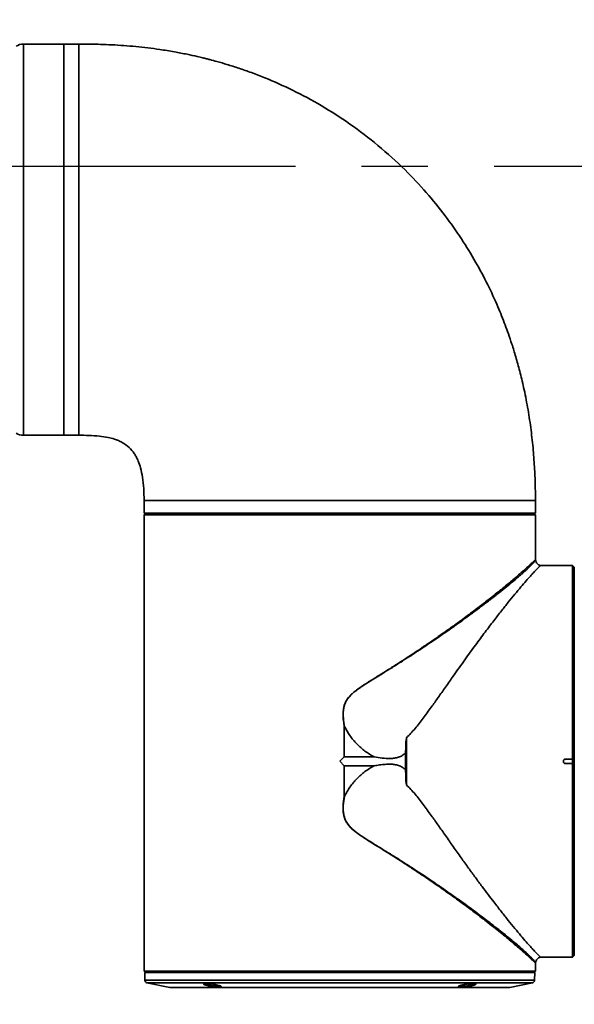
# Model space of a CAD drawing. Header units: millimetres. Extents: x 0 to 840, y 0 to 594.
# Tile 23 of 30: x 520 to 541, y 340 to 378. Entities that reach past the tile are written whole.
import ezdxf

# ---------------------------------------------------------------- set-up
doc = ezdxf.new("R2010")
doc.units = ezdxf.units.MM
doc.linetypes.add('CENTERX2', pattern=[20.32, 12.7, -2.54, 2.54, -2.54])
doc.layers.get('0').update_dxf_attribs({"lineweight": 18})
doc.layers.add('中心线层', color=6, linetype='CENTERX2', lineweight=25)
doc.layers.add('标注层', color=150, linetype='Continuous', lineweight=18)
doc.styles.add('SLDTEXTSTYLE1', font='txt', dxfattribs={"width": 0.7})
doc.dimstyles.new('SLDDIMSTYLE1', dxfattribs={"dimtxt": 7, "dimasz": 4, "dimexe": 0, "dimexo": 0.0625, "dimgap": 1.75, "dimtad": 0, "dimtih": 1, "dimtoh": 1, "dimdec": 0, "dimlfac": 10, "dimzin": 12, "dimdsep": 46, "dimtxsty": 'SLDTEXTSTYLE1', "dimcen": 0, "dimdle": 8, "dimadec": 0, "dimazin": 3, "dimtfac": 1, "dimtdec": 3, "dimtofl": 0, "dimtmove": 0, "dimatfit": 3, "dimfxl": 1, "dimfrac": 2, "dimtolj": 1, "dimarcsym": 0})

# ---------------------------------------------------------------- blocks, each defined once
blk = doc.blocks.new('SW_CENTERMARKSYMBOL_5')
at = {"layer": '中心线层', "color": 0}
blk.add_line((-0.1, 0), (-186.85, 0), dxfattribs=at)
blk = doc.blocks.new('*X35')
at = {"layer": '标注层', "linetype": 'Continuous'}
blk.add_hatch(color=0, dxfattribs=at).paths.add_polyline_path([(764.868, 503.173), (768.184, 505.508), (767.247, 506.457)], flags=0)
at = {"layer": '标注层', "color": 0, "linetype": 'Continuous'}
for q in [(764.868, 503.173), (798.162, 530.33)]:
    blk.add_line((792.387, 530.33), q, dxfattribs=at)
at = {"layer": '标注层', "color": 0, "insert": (808.016, 530.33), "char_height": 7, "width": 35.91508, "attachment_point": 5, "style": 'SLDTEXTSTYLE1'}
blk.add_mtext('%%C3736', dxfattribs=at)

msp = doc.modelspace()

# ---------------------------------------------------------------- linework, layer by layer
at = {"color": 7, "linetype": 'Continuous', "lineweight": 35}
for p, q in [((521.328, 376.664), (519.781, 376.664)), ((521.908, 376.664), (521.328, 376.664)), ((519.781, 361.664), (521.328, 361.664)), ((521.328, 361.664), (521.908, 361.664)), ((524.408, 359.164), (524.408, 359.084)), ((524.409, 359.084), (524.409, 358.684)), ((539.408, 358.684), (539.408, 359.164)), ((524.448, 358.654), (524.419, 358.624)), ((524.609, 358.684), (524.609, 358.654)), ((539.207, 358.654), (539.207, 358.684)), ((539.368, 358.654), (539.397, 358.624)), ((524.409, 358.614), (524.409, 358.332)), ((539.408, 358.332), (539.407, 358.614)), ((524.408, 358.254), (524.408, 341.114)), ((524.408, 358.254), (524.408, 358.254)), ((539.408, 356.897), (539.408, 358.254)), ((539.408, 358.254), (539.408, 358.254)), ((540.831, 356.671), (539.599, 356.671)), ((540.888, 356.614), (540.831, 356.671)), ((532.079, 349.335), (532.079, 350.508)), ((532.083, 350.508), (532.079, 350.508)), ((532.083, 350.508), (532.083, 349.337)), ((531.908, 349.164), (532.079, 349.335)), ((533.221, 349.337), (532.083, 349.337)), ((540.557, 349.25), (540.831, 349.255)), ((540.831, 349.255), (540.831, 349.074)), ((540.885, 349.246), (540.841, 349.245)), ((540.885, 349.246), (540.888, 349.245)), ((540.888, 349.245), (540.888, 349.236)), ((540.888, 349.092), (540.888, 349.236)), ((532.079, 348.992), (531.908, 349.164)), ((532.079, 347.82), (532.079, 348.992)), ((532.083, 348.991), (533.221, 348.991)), ((532.083, 348.991), (532.083, 347.82)), ((540.478, 349.158), (540.478, 349.17)), ((540.831, 349.073), (540.557, 349.077)), ((540.885, 349.082), (540.841, 349.083)), ((540.888, 349.082), (540.885, 349.082)), ((540.888, 349.092), (540.888, 349.082)), ((532.083, 347.82), (532.079, 347.82)), ((539.599, 341.656), (540.831, 341.656)), ((540.831, 341.656), (540.888, 341.714)), ((539.408, 341.114), (539.408, 341.426)), ((524.408, 341.114), (524.458, 341.064)), ((524.435, 341.064), (524.44, 340.768)), ((539.358, 341.064), (539.408, 341.114)), ((539.376, 340.768), (539.381, 341.064)), ((524.52, 340.671), (525.395, 340.496)), ((526.813, 340.605), (526.804, 340.608)), ((536.569, 340.536), (536.556, 340.536)), ((537.043, 340.642), (537.028, 340.642)), ((538.422, 340.496), (539.296, 340.671)), ((536.537, 340.508), (536.552, 340.507))]:
    msp.add_line(p, q, dxfattribs=at)
at = {"color": 8, "linetype": 'Continuous', "lineweight": 35}
for points in [[(519.781, 365.772), (519.781, 366.242), (519.781, 366.726), (519.781, 367.221), (519.781, 367.725), (519.781, 368.236), (519.781, 368.752), (519.781, 369.27), (519.781, 369.787), (519.781, 370.301), (519.781, 370.81), (519.781, 371.311), (519.781, 371.801), (519.781, 372.279), (519.781, 372.743), (519.781, 373.189), (519.781, 373.616), (519.781, 374.022), (519.781, 374.404), (519.781, 374.762), (519.781, 375.093), (519.781, 375.396), (519.781, 375.669), (519.781, 375.911), (519.781, 376.121), (519.781, 376.297), (519.781, 376.44), (519.781, 376.548), (519.781, 376.621), (519.781, 376.658), (519.781, 376.664)], [(521.908, 361.664), (521.908, 361.665), (521.908, 361.692), (521.908, 361.754), (521.908, 361.852), (521.908, 361.984), (521.908, 362.151), (521.908, 362.351), (521.908, 362.584), (521.908, 362.848), (521.908, 363.142), (521.908, 363.465), (521.908, 363.815), (521.908, 364.19), (521.908, 364.589), (521.908, 365.01), (521.908, 365.451), (521.908, 365.91), (521.908, 366.384), (521.908, 366.871), (521.908, 367.369), (521.908, 367.876), (521.908, 368.388), (521.908, 368.905), (521.908, 369.423), (521.908, 369.939), (521.908, 370.452), (521.908, 370.959), (521.908, 371.457), (521.908, 371.944), (521.908, 372.418), (521.908, 372.876), (521.908, 373.317), (521.908, 373.738), (521.908, 374.137), (521.908, 374.513), (521.908, 374.863), (521.908, 375.185), (521.908, 375.48), (521.908, 375.744), (521.908, 375.976), (521.908, 376.176), (521.908, 376.343), (521.908, 376.476), (521.908, 376.573), (521.908, 376.636), (521.908, 376.663), (521.908, 376.664)], [(519.781, 361.664), (519.781, 361.68), (519.781, 361.732), (519.781, 361.819), (519.781, 361.942), (519.781, 362.098), (519.781, 362.289), (519.781, 362.512), (519.781, 362.767), (519.781, 363.052), (519.781, 363.367), (519.781, 363.709), (519.781, 364.077), (519.781, 364.469), (519.781, 364.884), (519.781, 365.319), (519.781, 365.772)], [(539.408, 359.164), (539.407, 359.164), (539.38, 359.164), (539.318, 359.164), (539.22, 359.164), (539.087, 359.164), (538.921, 359.164), (538.72, 359.164), (538.488, 359.164), (538.224, 359.164), (537.93, 359.164), (537.607, 359.164), (537.257, 359.164), (536.881, 359.164), (536.482, 359.164), (536.061, 359.164), (535.621, 359.164), (535.162, 359.164), (534.688, 359.164), (534.201, 359.164), (533.703, 359.164), (533.196, 359.164), (532.683, 359.164), (532.167, 359.164), (531.649, 359.164), (531.133, 359.164), (530.62, 359.164), (530.113, 359.164), (529.615, 359.164), (529.128, 359.164), (528.654, 359.164), (528.195, 359.164), (527.755, 359.164), (527.334, 359.164), (526.935, 359.164), (526.559, 359.164), (526.209, 359.164), (525.886, 359.164), (525.592, 359.164), (525.328, 359.164), (525.096, 359.164), (524.895, 359.164), (524.729, 359.164), (524.596, 359.164), (524.498, 359.164), (524.436, 359.164), (524.409, 359.164), (524.408, 359.164)], [(524.44, 340.768), (524.447, 340.768), (524.487, 340.768), (524.562, 340.768), (524.673, 340.768), (524.817, 340.768), (524.996, 340.768), (525.208, 340.768), (525.451, 340.768), (525.726, 340.768), (526.029, 340.768), (526.361, 340.768), (526.719, 340.768), (527.102, 340.768), (527.508, 340.768), (527.935, 340.768), (528.38, 340.768), (528.843, 340.768), (529.32, 340.768), (529.81, 340.768), (530.309, 340.768), (530.816, 340.768), (531.329, 340.768), (531.844, 340.768), (532.359, 340.768), (532.872, 340.768), (533.381, 340.768), (533.882, 340.768), (534.375, 340.768), (534.855, 340.768), (535.321, 340.768), (535.772, 340.768), (536.203, 340.768), (536.615, 340.768), (537.003, 340.768), (537.368, 340.768), (537.706, 340.768), (538.017, 340.768), (538.299, 340.768), (538.55, 340.768), (538.77, 340.768), (538.957, 340.768), (539.11, 340.768), (539.23, 340.768), (539.314, 340.768), (539.363, 340.768), (539.376, 340.768)], [(524.52, 340.671), (524.527, 340.671), (524.567, 340.671), (524.641, 340.671), (524.75, 340.671), (524.894, 340.671), (525.071, 340.671), (525.28, 340.671), (525.521, 340.671), (525.792, 340.671), (526.093, 340.671), (526.421, 340.671), (526.775, 340.671), (527.154, 340.671), (527.555, 340.671), (527.978, 340.671), (528.418, 340.671), (528.876, 340.671), (529.348, 340.671), (529.832, 340.671), (530.326, 340.671), (530.828, 340.671), (531.335, 340.671), (531.844, 340.671), (532.354, 340.671), (532.862, 340.671), (533.365, 340.671), (533.861, 340.671), (534.348, 340.671), (534.823, 340.671), (535.285, 340.671), (535.73, 340.671), (536.157, 340.671), (536.564, 340.671), (536.949, 340.671), (537.309, 340.671), (537.644, 340.671), (537.952, 340.671), (538.23, 340.671), (538.479, 340.671), (538.696, 340.671), (538.881, 340.671), (539.033, 340.671), (539.151, 340.671), (539.234, 340.671), (539.282, 340.671), (539.296, 340.671)], [(525.395, 340.496), (525.408, 340.496), (525.457, 340.496), (525.541, 340.496), (525.66, 340.496), (525.813, 340.496), (525.999, 340.496), (526.218, 340.496), (526.467, 340.496), (526.747, 340.496), (527.054, 340.496), (527.388, 340.496), (527.747, 340.496), (528.128, 340.496), (528.53, 340.496), (528.951, 340.496), (529.388, 340.496), (529.838, 340.496), (530.3, 340.496), (530.77, 340.496), (531.247, 340.496), (531.728, 340.496), (532.209, 340.496), (532.689, 340.496), (533.164, 340.496), (533.633, 340.496), (534.092, 340.496), (534.539, 340.496), (534.972, 340.496), (535.388, 340.496), (535.785, 340.496), (536.161, 340.496), (536.514, 340.496)], [(525.422, 340.495), (525.424, 340.495), (525.455, 340.495), (525.521, 340.495), (525.623, 340.495), (525.758, 340.495), (525.927, 340.495), (526.129, 340.495), (526.362, 340.495), (526.626, 340.495), (526.918, 340.495), (527.238, 340.495), (527.583, 340.495), (527.952, 340.495), (528.342, 340.495), (528.752, 340.495), (529.179, 340.495), (529.621, 340.495), (530.075, 340.495), (530.54, 340.495), (531.012, 340.495), (531.489, 340.495), (531.968, 340.495), (532.447, 340.495), (532.923, 340.495), (533.393, 340.495), (533.855, 340.495), (534.307, 340.495), (534.745, 340.495), (535.168, 340.495), (535.574, 340.495), (535.959, 340.495), (536.322, 340.495), (536.661, 340.495), (536.974, 340.495), (537.259, 340.495), (537.515, 340.495), (537.741, 340.495), (537.934, 340.495), (538.095, 340.495), (538.222, 340.495), (538.314, 340.495), (538.372, 340.495), (538.394, 340.495), (538.394, 340.495)], [(536.514, 340.496), (536.841, 340.496), (537.142, 340.496), (537.414, 340.496), (537.656, 340.496), (537.867, 340.496), (538.045, 340.496), (538.189, 340.496), (538.299, 340.496), (538.375, 340.496), (538.415, 340.496), (538.422, 340.496)]]:
    msp.add_lwpolyline(points, dxfattribs=at)
at = {"color": 7, "linetype": 'Continuous', "lineweight": 35}
for points in [[(521.328, 361.664), (521.328, 361.667), (521.328, 361.702), (521.328, 361.771), (521.328, 361.876), (521.328, 362.016), (521.328, 362.189), (521.328, 362.396), (521.328, 362.635), (521.328, 362.906), (521.328, 363.206), (521.328, 363.534), (521.328, 363.89), (521.328, 364.27), (521.328, 364.674), (521.328, 365.099), (521.328, 365.544), (521.328, 366.005), (521.328, 366.482), (521.328, 366.972), (521.328, 367.472), (521.328, 367.98), (521.328, 368.494), (521.328, 369.011), (521.328, 369.528), (521.328, 370.044), (521.328, 370.556), (521.328, 371.061), (521.328, 371.557), (521.328, 372.042), (521.328, 372.513), (521.328, 372.968), (521.328, 373.405), (521.328, 373.821), (521.328, 374.216), (521.328, 374.586), (521.328, 374.931), (521.328, 375.248), (521.328, 375.536), (521.328, 375.794), (521.328, 376.02), (521.328, 376.213), (521.328, 376.373), (521.328, 376.499), (521.328, 376.589), (521.328, 376.644), (521.328, 376.664), (521.328, 376.664)], [(521.328, 376.664), (521.328, 376.663), (521.328, 376.636), (521.328, 376.573), (521.328, 376.476), (521.328, 376.343), (521.328, 376.176), (521.328, 375.976), (521.328, 375.744), (521.328, 375.48), (521.328, 375.185), (521.328, 374.863), (521.328, 374.513), (521.328, 374.137), (521.328, 373.738), (521.328, 373.317), (521.328, 372.876), (521.328, 372.418), (521.328, 371.944), (521.328, 371.457), (521.328, 370.959), (521.328, 370.452), (521.328, 369.939), (521.328, 369.423), (521.328, 368.905), (521.328, 368.388), (521.328, 367.876), (521.328, 367.369), (521.328, 366.871), (521.328, 366.384), (521.328, 365.91), (521.328, 365.451), (521.328, 365.01), (521.328, 364.589), (521.328, 364.19), (521.328, 363.815), (521.328, 363.465), (521.328, 363.142), (521.328, 362.848), (521.328, 362.584), (521.328, 362.351), (521.328, 362.151), (521.328, 361.984), (521.328, 361.852), (521.328, 361.754), (521.328, 361.692), (521.328, 361.665), (521.328, 361.664)], [(524.409, 358.684), (524.433, 358.684), (524.493, 358.684), (524.588, 358.684), (524.718, 358.684), (524.881, 358.684), (525.078, 358.684), (525.307, 358.684), (525.567, 358.684), (525.857, 358.684), (526.176, 358.684), (526.522, 358.684), (526.893, 358.684), (527.288, 358.684), (527.705, 358.684), (528.142, 358.684), (528.596, 358.684), (529.066, 358.684), (529.55, 358.684), (530.044, 358.684), (530.548, 358.684), (531.058, 358.684), (531.572, 358.684), (532.087, 358.684), (532.602, 358.684), (533.113, 358.684), (533.619, 358.684), (534.117, 358.684), (534.604, 358.684), (535.078, 358.684), (535.538, 358.684), (535.98, 358.684), (536.403, 358.684), (536.805, 358.684), (537.183, 358.684), (537.537, 358.684), (537.864, 358.684), (538.163, 358.684), (538.433, 358.684), (538.672, 358.684), (538.878, 358.684), (539.052, 358.684), (539.192, 358.684), (539.298, 358.684), (539.368, 358.684), (539.404, 358.684), (539.408, 358.684)], [(539.368, 358.654), (539.344, 358.654), (539.285, 358.654), (539.19, 358.654), (539.06, 358.654), (538.896, 358.654), (538.698, 358.654), (538.468, 358.654), (538.206, 358.654), (537.914, 358.654), (537.593, 358.654), (537.245, 358.654), (536.871, 358.654), (536.474, 358.654), (536.054, 358.654), (535.614, 358.654), (535.157, 358.654), (534.684, 358.654), (534.198, 358.654), (533.7, 358.654), (533.195, 358.654), (532.682, 358.654), (532.167, 358.654), (531.65, 358.654), (531.134, 358.654), (530.622, 358.654), (530.116, 358.654), (529.618, 358.654), (529.132, 358.654), (528.659, 358.654), (528.202, 358.654), (527.762, 358.654), (527.342, 358.654), (526.945, 358.654), (526.571, 358.654), (526.223, 358.654), (525.902, 358.654), (525.61, 358.654), (525.348, 358.654), (525.118, 358.654), (524.92, 358.654), (524.756, 358.654), (524.626, 358.654), (524.531, 358.654), (524.472, 358.654), (524.448, 358.654)], [(539.407, 358.614), (539.383, 358.614), (539.323, 358.614), (539.227, 358.614), (539.096, 358.614), (538.931, 358.614), (538.732, 358.614), (538.5, 358.614), (538.237, 358.614), (537.943, 358.614), (537.621, 358.614), (537.271, 358.614), (536.895, 358.614), (536.495, 358.614), (536.073, 358.614), (535.632, 358.614), (535.172, 358.614), (534.697, 358.614), (534.208, 358.614), (533.709, 358.614), (533.2, 358.614), (532.686, 358.614), (532.168, 358.614), (531.648, 358.614), (531.13, 358.614), (530.616, 358.614), (530.107, 358.614), (529.608, 358.614), (529.119, 358.614), (528.644, 358.614), (528.184, 358.614), (527.743, 358.614), (527.321, 358.614), (526.921, 358.614), (526.545, 358.614), (526.195, 358.614), (525.873, 358.614), (525.579, 358.614), (525.316, 358.614), (525.084, 358.614), (524.885, 358.614), (524.72, 358.614), (524.589, 358.614), (524.493, 358.614), (524.433, 358.614), (524.409, 358.614)], [(540.831, 349.255), (540.831, 349.771), (540.831, 350.283), (540.831, 350.791), (540.831, 351.291), (540.831, 351.781), (540.831, 352.258), (540.831, 352.721), (540.831, 353.167), (540.831, 353.594), (540.831, 354), (540.831, 354.383), (540.831, 354.742), (540.831, 355.074), (540.831, 355.378), (540.831, 355.653), (540.831, 355.897), (540.831, 356.109), (540.831, 356.289), (540.831, 356.434), (540.831, 356.546), (540.831, 356.622), (540.831, 356.663), (540.831, 356.671)], [(540.888, 349.245), (540.888, 349.757), (540.888, 350.266), (540.888, 350.77), (540.888, 351.267), (540.888, 351.753), (540.888, 352.227), (540.888, 352.687), (540.888, 353.13), (540.888, 353.554), (540.888, 353.957), (540.888, 354.338), (540.888, 354.694), (540.888, 355.024), (540.888, 355.327), (540.888, 355.6), (540.888, 355.843), (540.888, 356.054), (540.888, 356.232), (540.888, 356.377), (540.888, 356.488), (540.888, 356.565), (540.888, 356.606), (540.888, 356.614)], [(534.47, 348.26), (534.47, 348.485), (534.47, 348.711), (534.47, 348.937), (534.47, 349.164), (534.47, 349.39), (534.47, 349.617), (534.47, 349.842), (534.47, 350.068)], [(534.432, 348.846), (534.432, 348.925), (534.432, 349.005), (534.432, 349.084), (534.432, 349.164), (534.432, 349.243), (534.432, 349.323), (534.432, 349.402), (534.432, 349.482)], [(540.557, 349.24), (540.716, 349.243), (540.841, 349.245)], [(540.841, 349.083), (540.682, 349.085), (540.557, 349.088)], [(540.831, 341.656), (540.831, 341.664), (540.831, 341.705), (540.831, 341.782), (540.831, 341.893), (540.831, 342.039), (540.831, 342.218), (540.831, 342.431), (540.831, 342.675), (540.831, 342.95), (540.831, 343.254), (540.831, 343.586), (540.831, 343.945), (540.831, 344.328), (540.831, 344.734), (540.831, 345.161), (540.831, 345.607), (540.831, 346.07), (540.831, 346.547), (540.831, 347.037), (540.831, 347.537), (540.831, 348.044), (540.831, 348.557), (540.831, 349.073)], [(540.888, 341.714), (540.888, 341.722), (540.888, 341.763), (540.888, 341.839), (540.888, 341.95), (540.888, 342.095), (540.888, 342.274), (540.888, 342.485), (540.888, 342.728), (540.888, 343.001), (540.888, 343.303), (540.888, 343.633), (540.888, 343.989), (540.888, 344.37), (540.888, 344.774), (540.888, 345.198), (540.888, 345.641), (540.888, 346.1), (540.888, 346.575), (540.888, 347.061), (540.888, 347.557), (540.888, 348.061), (540.888, 348.57), (540.888, 349.082)], [(524.408, 341.114), (524.418, 341.114), (524.463, 341.114), (524.543, 341.114), (524.658, 341.114), (524.808, 341.114), (524.991, 341.114), (525.208, 341.114), (525.456, 341.114), (525.736, 341.114), (526.044, 341.114), (526.381, 341.114), (526.744, 341.114), (527.131, 341.114), (527.542, 341.114), (527.973, 341.114), (528.423, 341.114), (528.889, 341.114), (529.37, 341.114), (529.863, 341.114), (530.366, 341.114), (530.876, 341.114), (531.391, 341.114), (531.908, 341.114)], [(524.435, 341.064), (524.442, 341.064), (524.482, 341.064), (524.557, 341.064), (524.668, 341.064), (524.813, 341.064), (524.991, 341.064), (525.203, 341.064), (525.447, 341.064), (525.721, 341.064), (526.025, 341.064), (526.357, 341.064), (526.716, 341.064), (527.099, 341.064), (527.505, 341.064), (527.932, 341.064), (528.378, 341.064), (528.841, 341.064), (529.318, 341.064), (529.808, 341.064), (530.308, 341.064), (530.815, 341.064), (531.328, 341.064), (531.844, 341.064), (532.359, 341.064), (532.873, 341.064), (533.382, 341.064), (533.884, 341.064), (534.376, 341.064), (534.857, 341.064), (535.324, 341.064), (535.774, 341.064), (536.206, 341.064), (536.618, 341.064), (537.007, 341.064), (537.372, 341.064), (537.71, 341.064), (538.022, 341.064), (538.304, 341.064), (538.555, 341.064), (538.775, 341.064), (538.962, 341.064), (539.115, 341.064), (539.235, 341.064), (539.319, 341.064), (539.368, 341.064), (539.381, 341.064)], [(531.908, 341.114), (532.425, 341.114), (532.94, 341.114), (533.45, 341.114), (533.953, 341.114), (534.446, 341.114), (534.927, 341.114), (535.393, 341.114), (535.843, 341.114), (536.274, 341.114), (536.685, 341.114), (537.072, 341.114), (537.435, 341.114), (537.772, 341.114), (538.08, 341.114), (538.36, 341.114), (538.608, 341.114), (538.825, 341.114), (539.008, 341.114), (539.158, 341.114), (539.273, 341.114), (539.353, 341.114), (539.398, 341.114), (539.408, 341.114)], [(525.414, 340.495), (525.432, 340.495), (525.487, 340.495), (525.577, 340.495), (525.703, 340.495), (525.863, 340.495), (526.057, 340.495), (526.284, 340.495), (526.543, 340.495), (526.831, 340.495), (527.148, 340.495), (527.491, 340.495), (527.859, 340.495), (528.25, 340.495), (528.661, 340.495), (529.09, 340.495), (529.536, 340.495), (529.994, 340.495), (530.463, 340.495), (530.94, 340.495), (531.423, 340.495), (531.908, 340.495), (532.393, 340.495), (532.876, 340.495), (533.353, 340.495), (533.822, 340.495), (534.281, 340.495), (534.726, 340.495), (535.155, 340.495), (535.566, 340.495), (535.957, 340.495), (536.325, 340.495), (536.668, 340.495), (536.985, 340.495), (537.274, 340.495), (537.532, 340.495), (537.759, 340.495), (537.953, 340.495), (538.113, 340.495), (538.239, 340.495), (538.329, 340.495), (538.384, 340.495), (538.402, 340.495)]]:
    msp.add_lwpolyline(points, dxfattribs=at)
at = {"color": 7, "linetype": 'CENTERX2', "lineweight": 18}
msp.add_arc((631.908, 371.964), 186.8, 95, 85, dxfattribs=at)
at = {"color": 7, "linetype": 'Continuous', "lineweight": 35}
for centre, radius, start, end in [((519.781, 376.164), 0.5, 90, 124.0772), ((519.781, 362.164), 0.5, 235.9228, 270), ((524.41, 358.659), 0.425, 90.1381, 90.2292), ((524.54, 340.769), 0.1, 181, 258.6901), ((539.276, 340.769), 0.1, 281.3099, 359), ((525.414, 340.595), 0.1, 258.6901, 270), ((538.402, 340.595), 0.1, 270, 281.3099)]:
    msp.add_arc(centre, radius, start, end, dxfattribs=at)
for points, knots in [([(539.408, 359.164), (539.407, 359.364), (539.403, 359.793), (539.374, 360.469), (539.319, 361.202), (539.232, 361.966), (539.113, 362.737), (538.97, 363.456), (538.816, 364.102), (538.664, 364.655), (538.515, 365.134), (538.378, 365.54), (538.248, 365.899), (538.114, 366.244), (537.9, 366.761), (537.579, 367.457), (537.117, 368.328), (536.573, 369.214), (535.944, 370.106), (535.224, 370.991), (534.371, 371.898), (533.397, 372.782), (532.32, 373.604), (531.223, 374.309), (530.131, 374.896), (529.229, 375.299), (528.536, 375.567), (528.052, 375.737), (527.611, 375.878), (527.24, 375.985), (526.998, 376.051), (526.862, 376.086), (526.772, 376.109), (526.635, 376.143), (526.39, 376.201), (526.028, 376.28), (525.548, 376.372), (524.891, 376.479), (524.089, 376.576), (523.332, 376.631), (522.756, 376.654), (522.39, 376.662), (522.131, 376.664), (521.986, 376.664), (521.934, 376.664), (521.915, 376.664), (521.908, 376.664)], [0, 0, 0, 0, 0.600123, 1.286896, 2.029409, 2.805416, 3.593449, 4.370323, 5.004072, 5.584736, 6.092303, 6.508608, 6.868427, 7.238303, 7.618828, 8.548453, 9.535178, 10.575799, 11.666466, 12.807931, 13.996515, 15.39648, 16.751663, 18.057183, 19.303443, 20.467804, 21.018219, 21.53151, 22.006658, 22.406649, 22.691761, 22.759381, 22.828313, 22.967742, 23.185125, 23.582433, 24.080334, 24.650949, 25.578743, 26.50304, 26.929214, 27.306307, 27.603239, 27.705595, 27.740163, 27.761113, 27.761113, 27.761113, 27.761113]), ([(521.908, 361.664), (522.038, 361.664), (522.301, 361.663), (522.676, 361.64), (523.002, 361.592), (523.245, 361.529), (523.423, 361.463), (523.619, 361.367), (523.837, 361.214), (524.004, 361.015), (524.113, 360.834), (524.199, 360.65), (524.287, 360.385), (524.358, 360.032), (524.401, 359.615), (524.406, 359.317), (524.408, 359.164)], [0, 0, 0, 0, 0.390266, 0.789391, 1.126199, 1.376755, 1.543102, 1.694854, 2.030263, 2.33279, 2.467099, 2.663478, 2.94104, 3.304219, 3.74083, 4.199271, 4.199271, 4.199271, 4.199271]), ([(524.409, 358.332), (524.409, 358.322), (524.408, 358.301), (524.408, 358.275), (524.408, 358.257), (524.408, 358.255), (524.408, 358.254)], [0, 0, 0, 0, 0.01971028, 0.03933525, 0.05895815, 0.07861026, 0.07861026, 0.07861026, 0.07861026]), ([(524.408, 358.277), (524.408, 358.277), (524.408, 358.282), (524.409, 358.302), (524.409, 358.322), (524.409, 358.332)], [0, 0, 0, 0, 0.00007864, 0.02778265, 0.05568531, 0.05568531, 0.05568531, 0.05568531]), ([(524.409, 358.614), (524.409, 358.614), (524.409, 358.614), (524.41, 358.615), (524.412, 358.617), (524.415, 358.62), (524.417, 358.623), (524.419, 358.624)], [0, 0, 0, 0, 0.00196288, 0.0039168, 0.00663532, 0.01040943, 0.0142281, 0.0142281, 0.0142281, 0.0142281]), ([(539.407, 358.614), (539.407, 358.614), (539.407, 358.614), (539.406, 358.615), (539.404, 358.617), (539.401, 358.62), (539.399, 358.623), (539.397, 358.624)], [0, 0, 0, 0, 0.00196308, 0.00391783, 0.00663608, 0.01040781, 0.01422782, 0.01422782, 0.01422782, 0.01422782]), ([(539.408, 358.332), (539.408, 358.322), (539.408, 358.301), (539.408, 358.285), (539.408, 358.277)], [0, 0, 0, 0, 0.02791557, 0.05567928, 0.05567928, 0.05567928, 0.05567928]), ([(539.408, 358.254), (539.408, 358.255), (539.408, 358.257), (539.408, 358.275), (539.408, 358.301), (539.408, 358.322), (539.408, 358.332)], [0, 0, 0, 0, 0.01965926, 0.03934435, 0.05890617, 0.07860282, 0.07860282, 0.07860282, 0.07860282]), ([(539.41, 356.877), (539.409, 356.881), (539.408, 356.889), (539.408, 356.898), (539.408, 356.902)], [0, 0, 0, 0, 0.01294316, 0.02589671, 0.02589671, 0.02589671, 0.02589671]), ([(539.601, 356.671), (539.577, 356.679), (539.529, 356.695), (539.47, 356.744), (539.426, 356.807), (539.415, 356.856), (539.409, 356.882)], [0, 0, 0, 0, 0.0759498, 0.1507706, 0.2257805, 0.3024183, 0.3024183, 0.3024183, 0.3024183]), ([(534.47, 350.068), (534.58, 350.184), (534.807, 350.423), (535.115, 350.824), (535.406, 351.223), (535.688, 351.621), (535.968, 352.02), (536.311, 352.509), (536.697, 353.053), (537.105, 353.616), (537.475, 354.113), (537.806, 354.549), (538.102, 354.929), (538.372, 355.268), (538.623, 355.575), (538.853, 355.85), (539.051, 356.08), (539.215, 356.265), (539.348, 356.41), (539.457, 356.526), (539.537, 356.609), (539.589, 356.662), (539.596, 356.668), (539.599, 356.671)], [0, 0, 0, 0, 0.330617, 0.680176, 1.048096, 1.367148, 1.71614, 2.09512, 2.672419, 3.213397, 3.718209, 4.187036, 4.622225, 5.034154, 5.450354, 5.873387, 6.277353, 6.640441, 6.989423, 7.325033, 7.681895, 8.029856, 8.370305, 8.370305, 8.370305, 8.370305]), ([(532.085, 350.505), (532.085, 350.506), (532.085, 350.507), (532.084, 350.508), (532.083, 350.508), (532.083, 350.508)], [0, 0, 0, 0, 0.002252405, 0.003109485, 0.00383177, 0.00383177, 0.00383177, 0.00383177]), ([(533.221, 349.337), (533.101, 349.407), (532.863, 349.548), (532.554, 349.826), (532.286, 350.143), (532.152, 350.384), (532.085, 350.505)], [0, 0, 0, 0, 0.415708, 0.828802, 1.241251, 1.654843, 1.654843, 1.654843, 1.654843]), ([(534.432, 349.482), (534.434, 349.58), (534.438, 349.769), (534.445, 349.962), (534.464, 350.06), (534.469, 350.067), (534.47, 350.068)], [0, 0, 0, 0, 0.2944928, 0.5649728, 0.5850807, 0.5887567, 0.5887567, 0.5887567, 0.5887567]), ([(532.083, 349.337), (532.083, 349.337), (532.082, 349.337), (532.08, 349.336), (532.08, 349.335), (532.079, 349.335)], [0, 0, 0, 0, 0.00137291, 0.003160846, 0.004186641, 0.004186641, 0.004186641, 0.004186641]), ([(534.432, 349.482), (534.391, 349.449), (534.309, 349.382), (534.164, 349.316), (534.008, 349.282), (533.797, 349.268), (533.533, 349.283), (533.325, 349.319), (533.221, 349.337)], [0, 0, 0, 0, 0.157684, 0.315853, 0.474434, 0.632938, 0.949522, 1.26638, 1.26638, 1.26638, 1.26638]), ([(540.478, 349.17), (540.479, 349.18), (540.481, 349.201), (540.5, 349.227), (540.525, 349.246), (540.546, 349.249), (540.557, 349.25)], [0, 0, 0, 0, 0.0310201, 0.0620755, 0.093027, 0.1241968, 0.1241968, 0.1241968, 0.1241968]), ([(540.831, 349.255), (540.831, 349.254), (540.831, 349.252), (540.832, 349.25), (540.834, 349.247), (540.837, 349.245), (540.839, 349.245), (540.841, 349.245)], [0, 0, 0, 0, 0.0021787, 0.00434354, 0.00735759, 0.01154074, 0.01577024, 0.01577024, 0.01577024, 0.01577024]), ([(532.079, 348.992), (532.08, 348.992), (532.081, 348.991), (532.082, 348.991), (532.083, 348.991), (532.083, 348.991)], [0, 0, 0, 0, 0.001825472, 0.00334925, 0.004189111, 0.004189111, 0.004189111, 0.004189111]), ([(532.085, 347.822), (532.153, 347.944), (532.286, 348.186), (532.556, 348.502), (532.864, 348.78), (533.102, 348.92), (533.221, 348.991)], [0, 0, 0, 0, 0.414775, 0.828489, 1.241628, 1.654667, 1.654667, 1.654667, 1.654667]), ([(533.221, 348.991), (533.293, 349.003), (533.433, 349.028), (533.643, 349.051), (533.834, 349.057), (534.008, 349.046), (534.164, 349.011), (534.309, 348.945), (534.391, 348.879), (534.432, 348.846)], [0, 0, 0, 0, 0.220161, 0.427537, 0.633551, 0.792037, 0.950604, 1.108755, 1.266419, 1.266419, 1.266419, 1.266419]), ([(534.432, 348.846), (534.434, 348.747), (534.436, 348.6), (534.444, 348.428), (534.452, 348.339), (534.458, 348.293), (534.464, 348.271), (534.467, 348.263), (534.469, 348.261), (534.47, 348.26)], [0, 0, 0, 0, 0.2943589, 0.4415557, 0.5151558, 0.5649585, 0.5799572, 0.5850793, 0.5887444, 0.5887444, 0.5887444, 0.5887444]), ([(540.557, 349.077), (540.546, 349.079), (540.525, 349.081), (540.5, 349.1), (540.481, 349.126), (540.479, 349.147), (540.478, 349.158)], [0, 0, 0, 0, 0.0310923, 0.0620581, 0.0931022, 0.1241982, 0.1241982, 0.1241982, 0.1241982]), ([(540.831, 349.073), (540.831, 349.074), (540.831, 349.075), (540.832, 349.078), (540.834, 349.08), (540.837, 349.082), (540.839, 349.082), (540.841, 349.083)], [0, 0, 0, 0, 0.00217567, 0.00434291, 0.0073556, 0.01153944, 0.01577075, 0.01577075, 0.01577075, 0.01577075]), ([(534.47, 348.26), (534.58, 348.144), (534.807, 347.905), (535.115, 347.504), (535.406, 347.105), (535.688, 346.707), (535.968, 346.308), (536.261, 345.889), (536.556, 345.472), (536.841, 345.075), (537.109, 344.707), (537.36, 344.369), (537.593, 344.058), (537.843, 343.732), (538.103, 343.398), (538.373, 343.059), (538.623, 342.752), (538.853, 342.478), (539.051, 342.247), (539.215, 342.062), (539.348, 341.917), (539.474, 341.783), (539.577, 341.678), (539.592, 341.664), (539.599, 341.656)], [0, 0, 0, 0, 0.330482, 0.679834, 1.047763, 1.366564, 1.715484, 2.094582, 2.483706, 2.856697, 3.213594, 3.554443, 3.879301, 4.188229, 4.623051, 5.034855, 5.451038, 5.874058, 6.27811, 6.641155, 6.99013, 7.325768, 7.857314, 8.370303, 8.370303, 8.370303, 8.370303]), ([(538.845, 341.947), (538.793, 341.992), (538.688, 342.083), (538.506, 342.238), (538.3, 342.41), (538.067, 342.6), (537.807, 342.808), (537.558, 343.004), (537.327, 343.183), (537.118, 343.342), (536.894, 343.511), (536.668, 343.679), (536.44, 343.845), (536.212, 344.011), (535.964, 344.187), (535.697, 344.375), (535.398, 344.582), (535.053, 344.816), (534.681, 345.063), (534.292, 345.317), (533.896, 345.569), (533.535, 345.795), (533.236, 345.98), (533.013, 346.12), (532.804, 346.255), (532.594, 346.4), (532.409, 346.544), (532.266, 346.687), (532.176, 346.807), (532.117, 346.92), (532.079, 347.026), (532.04, 347.199), (532.031, 347.468), (532.062, 347.694), (532.079, 347.82)], [0, 0, 0, 0, 0.350705, 0.716042, 1.096323, 1.491822, 1.902779, 2.32941, 2.60182, 2.886671, 3.183991, 3.493814, 3.756872, 4.035803, 4.330616, 4.641324, 4.966832, 5.349656, 5.789791, 6.17695, 6.588678, 7.024975, 7.287012, 7.496499, 7.703917, 7.924919, 8.150449, 8.302782, 8.437605, 8.531422, 8.626876, 8.725553, 8.982082, 9.306587, 9.306587, 9.306587, 9.306587]), ([(532.085, 347.822), (532.068, 347.705), (532.034, 347.469), (532.041, 347.196), (532.083, 347.021), (532.123, 346.908), (532.195, 346.777), (532.31, 346.641), (532.486, 346.481), (532.726, 346.309), (533.022, 346.118), (533.32, 345.933), (533.617, 345.75), (533.911, 345.569), (534.175, 345.403), (534.461, 345.22), (534.761, 345.026), (535.063, 344.828), (535.333, 344.648), (535.585, 344.477), (535.901, 344.26), (536.253, 344.014), (536.622, 343.751), (536.948, 343.513), (537.236, 343.299), (537.487, 343.11), (537.741, 342.915), (537.993, 342.718), (538.236, 342.525), (538.462, 342.341), (538.667, 342.17), (538.848, 342.015), (538.943, 341.93), (538.987, 341.89)], [0, 0, 0, 0, 0.298882, 0.598408, 0.675879, 0.748903, 0.898207, 1.047316, 1.195917, 1.492949, 1.789096, 2.085408, 2.381682, 2.67721, 2.972289, 3.187686, 3.562476, 3.912156, 4.154617, 4.440729, 4.745145, 5.223199, 5.667413, 6.077757, 6.454428, 6.79779, 7.108314, 7.547981, 7.941446, 8.289893, 8.736275, 9.124853, 9.457627, 9.457627, 9.457627, 9.457627]), ([(532.083, 347.82), (532.083, 347.82), (532.084, 347.82), (532.085, 347.821), (532.085, 347.822), (532.085, 347.822)], [0, 0, 0, 0, 0.000724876, 0.001579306, 0.003823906, 0.003823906, 0.003823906, 0.003823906]), ([(538.987, 341.89), (538.987, 341.89), (538.987, 341.89), (538.987, 341.89), (538.987, 341.89), (538.987, 341.89), (538.986, 341.891), (538.983, 341.892), (538.971, 341.897), (538.948, 341.906), (538.904, 341.924), (538.868, 341.938), (538.845, 341.947)], [0, 0, 0, 0, 0.0000054, 0.0000143, 0.0000481, 0.0001704, 0.0006392, 0.0024693, 0.0097051, 0.038472, 0.0767621, 0.1533181, 0.1533181, 0.1533181, 0.1533181]), ([(539.409, 341.446), (539.415, 341.471), (539.426, 341.521), (539.47, 341.584), (539.529, 341.633), (539.577, 341.649), (539.601, 341.657)], [0, 0, 0, 0, 0.0766118, 0.1515945, 0.2263944, 0.3023116, 0.3023116, 0.3023116, 0.3023116]), ([(539.408, 341.425), (539.408, 341.43), (539.408, 341.439), (539.41, 341.448), (539.41, 341.453)], [0, 0, 0, 0, 0.01388572, 0.0277785, 0.0277785, 0.0277785, 0.0277785]), ([(527.274, 340.573), (527.241, 340.582), (527.19, 340.596), (527.103, 340.611), (527.017, 340.625), (526.907, 340.637), (526.793, 340.643), (526.713, 340.639), (526.682, 340.626), (526.701, 340.605), (526.752, 340.588), (526.778, 340.579)], [0, 0, 0, 0, 0.0889628, 0.134159, 0.1792189, 0.2627755, 0.3484168, 0.4353012, 0.5221766, 0.6090847, 0.6961069, 0.6961069, 0.6961069, 0.6961069]), ([(526.778, 340.579), (526.809, 340.571), (526.86, 340.557), (526.947, 340.54), (527.038, 340.526), (527.124, 340.515), (527.201, 340.509), (527.269, 340.506), (527.323, 340.509), (527.354, 340.517), (527.367, 340.528), (527.354, 340.543), (527.317, 340.56), (527.288, 340.569), (527.274, 340.573)], [0, 0, 0, 0, 0.0809069, 0.1361935, 0.1821285, 0.26206, 0.3056364, 0.3490588, 0.4297945, 0.4757749, 0.5224558, 0.6057319, 0.6542383, 0.6979547, 0.6979547, 0.6979547, 0.6979547]), ([(527.287, 340.569), (527.289, 340.568), (527.307, 340.563), (527.324, 340.555), (527.328, 340.553), (527.33, 340.553)], [0, 0, 0, 0, 0.00458775, 0.03259033, 0.04612703, 0.04612703, 0.04612703, 0.04612703]), ([(537.028, 340.642), (536.993, 340.641), (536.925, 340.639), (536.793, 340.624), (536.665, 340.604), (536.554, 340.578), (536.478, 340.553), (536.446, 340.53), (536.462, 340.512), (536.512, 340.509), (536.537, 340.508)], [0, 0, 0, 0, 0.085349, 0.1706775, 0.2559634, 0.3412543, 0.4265575, 0.51188, 0.5971896, 0.6824619, 0.6824619, 0.6824619, 0.6824619]), ([(536.552, 340.507), (536.587, 340.508), (536.655, 340.51), (536.787, 340.526), (536.915, 340.548), (537.023, 340.573), (537.086, 340.594), (537.117, 340.609), (537.131, 340.623), (537.119, 340.634), (537.084, 340.64), (537.056, 340.641), (537.043, 340.642)], [0, 0, 0, 0, 0.0850265, 0.1699813, 0.2549598, 0.3399901, 0.4185625, 0.4638608, 0.509259, 0.5930019, 0.638388, 0.6810563, 0.6810563, 0.6810563, 0.6810563]), ([(537.054, 340.641), (537.056, 340.641), (537.071, 340.641), (537.078, 340.64), (537.084, 340.639)], [0, 0, 0, 0, 0.00377592, 0.02945177, 0.02945177, 0.02945177, 0.02945177])]:
    msp.add_open_spline(points, degree=3, knots=knots, dxfattribs=at)
at = {"color": 8, "linetype": 'Continuous', "lineweight": 35}
for points, knots in [([(532.079, 350.508), (532.07, 350.574), (532.051, 350.699), (532.038, 350.879), (532.038, 351.038), (532.051, 351.177), (532.076, 351.291), (532.108, 351.385), (532.146, 351.464), (532.194, 351.545), (532.258, 351.628), (532.341, 351.716), (532.441, 351.806), (532.576, 351.914), (532.754, 352.038), (532.952, 352.168), (533.174, 352.307), (533.435, 352.47), (533.702, 352.637), (533.928, 352.78), (534.091, 352.883), (534.243, 352.98), (534.407, 353.086), (534.584, 353.201), (534.803, 353.346), (535.052, 353.512), (535.32, 353.693), (535.567, 353.862), (535.794, 354.02), (536, 354.166), (536.188, 354.3), (536.395, 354.449), (536.621, 354.614), (536.865, 354.795), (537.092, 354.966), (537.303, 355.127), (537.499, 355.278), (537.71, 355.443), (537.931, 355.619), (538.159, 355.803), (538.363, 355.971), (538.546, 356.124), (538.734, 356.284), (538.917, 356.443), (539.085, 356.593), (539.216, 356.713), (539.316, 356.808), (539.38, 356.871), (539.41, 356.903), (539.405, 356.898), (539.404, 356.897)], [0, 0, 0, 0, 0.145286, 0.275303, 0.39067, 0.488911, 0.578704, 0.641638, 0.70456, 0.768153, 0.845706, 0.932628, 1.029632, 1.137207, 1.308031, 1.501962, 1.655132, 1.880094, 2.176844, 2.351756, 2.474127, 2.608905, 2.756088, 2.91567, 3.087657, 3.355139, 3.607201, 3.843833, 4.065052, 4.270845, 4.461218, 4.63618, 4.911167, 5.176145, 5.431128, 5.676142, 5.911218, 6.136385, 6.462462, 6.777428, 7.081433, 7.374642, 7.657249, 8.059975, 8.447869, 8.821755, 9.182557, 9.575327, 9.952925, 10.074445, 10.074445, 10.074445, 10.074445]), ([(539.409, 356.879), (539.409, 356.879), (539.409, 356.879), (539.407, 356.875), (539.402, 356.869), (539.396, 356.861), (539.39, 356.851), (539.379, 356.837), (539.36, 356.813), (539.335, 356.784), (539.308, 356.754), (539.283, 356.726), (539.247, 356.688), (539.196, 356.636), (539.126, 356.566), (539.046, 356.491), (538.96, 356.412), (538.865, 356.328), (538.756, 356.234), (538.613, 356.112), (538.419, 355.952), (538.232, 355.8), (538.085, 355.682), (537.999, 355.615), (537.909, 355.544), (537.813, 355.469), (537.712, 355.39), (537.546, 355.263), (537.296, 355.073), (536.935, 354.805), (536.547, 354.523), (536.14, 354.234), (535.724, 353.945), (535.262, 353.632), (534.846, 353.356), (534.502, 353.134), (534.256, 352.976), (534.033, 352.835), (533.795, 352.687), (533.547, 352.534), (533.296, 352.379), (533.087, 352.249), (532.912, 352.139), (532.763, 352.041), (532.633, 351.951), (532.51, 351.86), (532.39, 351.761), (532.272, 351.645), (532.18, 351.524), (532.115, 351.4), (532.079, 351.296), (532.059, 351.201), (532.047, 351.117), (532.042, 351.042), (532.041, 350.976), (532.042, 350.919), (532.045, 350.853), (532.05, 350.772), (532.062, 350.654), (532.076, 350.563), (532.085, 350.505)], [0, 0, 0, 0, 0.072564, 0.159957, 0.251591, 0.347515, 0.389531, 0.488739, 0.642256, 0.805526, 0.920083, 1.028525, 1.13082, 1.335686, 1.543119, 1.753226, 1.949536, 2.142584, 2.352712, 2.580307, 2.914256, 3.306985, 3.419832, 3.536885, 3.658181, 3.783753, 3.913635, 4.047853, 4.406618, 4.817536, 5.281437, 5.664447, 6.077484, 6.520267, 6.992217, 7.235104, 7.455421, 7.65309, 7.828081, 8.081807, 8.298384, 8.478024, 8.620955, 8.751464, 8.866148, 8.965194, 9.085049, 9.203449, 9.323902, 9.41415, 9.506814, 9.562186, 9.623563, 9.691039, 9.725789, 9.767112, 9.814956, 9.869246, 9.943612, 10.070494, 10.070494, 10.070494, 10.070494]), ([(539.408, 341.426), (539.405, 341.43), (539.399, 341.437), (539.348, 341.489), (539.253, 341.579), (539.098, 341.724), (538.93, 341.872), (538.845, 341.947)], [0, 0, 0, 0, 0.1258413, 0.2563222, 0.3863226, 0.5719198, 0.7675345, 0.7675345, 0.7675345, 0.7675345]), ([(538.987, 341.89), (539.032, 341.849), (539.117, 341.771), (539.222, 341.666), (539.299, 341.584), (539.352, 341.525), (539.386, 341.482), (539.406, 341.453), (539.408, 341.45), (539.409, 341.448)], [0, 0, 0, 0, 0.1044643, 0.1974561, 0.3065621, 0.3853398, 0.4600261, 0.5409111, 0.6126999, 0.6126999, 0.6126999, 0.6126999]), ([(526.804, 340.608), (526.79, 340.613), (526.765, 340.621), (526.751, 340.629), (526.745, 340.632)], [0, 0, 0, 0, 0.03851909, 0.06446245, 0.06446245, 0.06446245, 0.06446245]), ([(527.335, 340.557), (527.335, 340.556), (527.339, 340.552), (527.329, 340.547), (527.305, 340.538), (527.247, 340.534), (527.163, 340.539), (527.086, 340.548), (527.013, 340.559), (526.939, 340.573), (526.867, 340.589), (526.832, 340.6), (526.813, 340.605)], [0, 0, 0, 0, 0.0066264, 0.0532225, 0.0982526, 0.1834377, 0.2687954, 0.3139905, 0.3608012, 0.4318677, 0.4806751, 0.538205, 0.538205, 0.538205, 0.538205]), ([(536.556, 340.536), (536.534, 340.538), (536.5, 340.54), (536.482, 340.549), (536.481, 340.554), (536.481, 340.557)], [0, 0, 0, 0, 0.04207846, 0.06441492, 0.0821284, 0.0821284, 0.0821284, 0.0821284]), ([(537.08, 340.639), (537.077, 340.636), (537.072, 340.63), (537.042, 340.618), (536.998, 340.603), (536.941, 340.588), (536.867, 340.571), (536.773, 340.553), (536.661, 340.539), (536.599, 340.537), (536.569, 340.536)], [0, 0, 0, 0, 0.0349632, 0.0856896, 0.1438504, 0.205379, 0.2583759, 0.3383683, 0.433938, 0.5249685, 0.5249685, 0.5249685, 0.5249685])]:
    msp.add_open_spline(points, degree=3, knots=knots, dxfattribs=at)

# ---------------------------------------------------------------- block references
at = {"layer": '中心线层'}
msp.add_blockref('SW_CENTERMARKSYMBOL_5', (631.908, 371.964), dxfattribs=at)

# ---------------------------------------------------------------- dimensions: what is measured, and where the dimension line sits
at = {"layer": '标注层', "color": 7}
dim = msp.add_diameter_dim_2p(p1=(498.948, 240.755), p2=(764.868, 503.173), dimstyle='SLDDIMSTYLE1', override={"dimpost": '%%C<>', "dimsah": 1, "dimtzin": 8}, dxfattribs=at)
dim.commit()
dim.dimension.update_dxf_attribs({"geometry": '*X35', "text_midpoint": (792.387, 530.33), "dimtype": 163})

doc.saveas('drawing.dxf')
